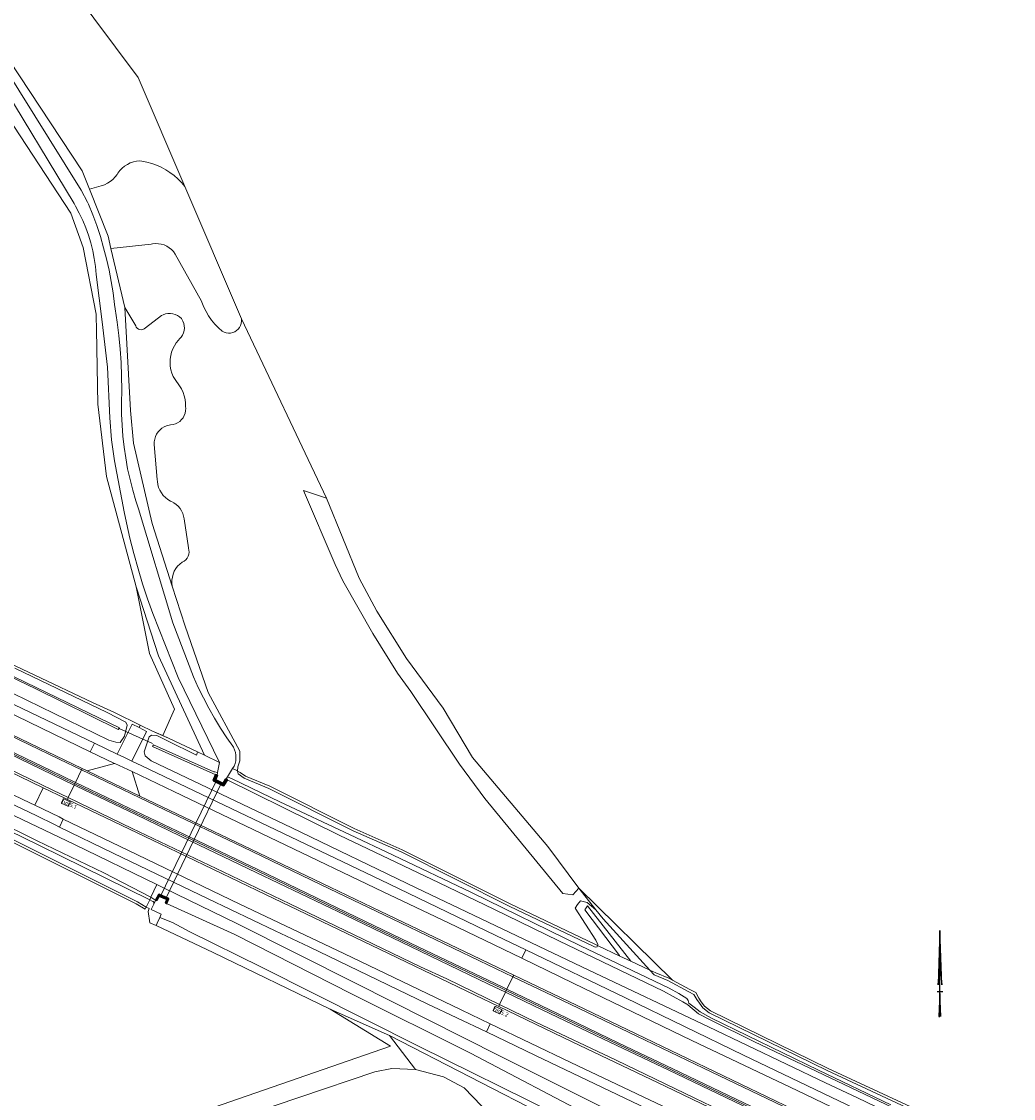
# Model space of a CAD drawing. Header units: metres. Extents: x 178952 to 185583, y 415201 to 419317.
# Tile 97 of 165: x 181712 to 181919, y 417332 to 417557. Entities that reach past the tile are written whole.
import ezdxf
from ezdxf.enums import TextEntityAlignment as Align

# ---------------------------------------------------------------- set-up
doc = ezdxf.new("R2010")
doc.units = ezdxf.units.M
for name, color, linetype, lineweight in [('B-WE-AM-AS_WEG-T18', 1, 'Continuous', 18), ('B-WE-VW-HECTOMETRERING-S', 7, 'Continuous', 25), ('B-XX-GK-KADEMUUR-G', 252, 'Continuous', 35), ('B-XX-GK-KADEMUUR-GV', 252, 'Continuous', 35), ('B-XX-GR-BEPLANTING_CULTUUR_BOSPLANTSOEN-GV', 253, 'Continuous', 18), ('B-XX-GR-BOUWLAND-GV', 253, 'Continuous', 13), ('B-XX-GR-GRAS-GV', 253, 'Continuous', 13), ('B-XX-GR-HOUTOPSTAND_LOOF-GV', 253, 'Continuous', 13), ('B-XX-IE-TERREINAFSCHEIDING_KUNSTMATIG_HEKWERK_RASTER-G', 253, 'IE-TERREINAFSCHEIDING-KUNSTMATIG', 18), ('B-XX-KW-KUNSTWERK_DUIKER-G', 252, 'Continuous', 18), ('B-XX-KW-KUNSTWERK_DUIKER-GV', 252, 'Continuous', 18), ('B-XX-OG-TERREIN_CULTUURSCHEIDING-GV', 253, 'Continuous', 18), ('B-XX-OG-WATER-GV', 253, 'Continuous', 18), ('B-XX-OG-WATER_SLOOT-GV', 253, 'Continuous', 18), ('B-XX-OG-WEG-GV', 253, 'Continuous', 18), ('B-XX-VH-VERHARDING_ASFALT-GV', 251, 'Continuous', 18), ('B-XX-VH-VERHARDING_STRAATBAKSTEEN-GV', 251, 'Continuous', 18), ('B-XX-VW-MARKERING-G', 253, 'Continuous', 18), ('X-XX-AL-ORIENTATIE_NOORDPIJL-S', 7, 'Continuous', 25)]:
    doc.layers.add(name, color=color, linetype=linetype, lineweight=lineweight)
doc.styles.add('NLCS-ISO', font='NLCS-ISO.ttf')
doc.styles.add('NLCS-ISO-M500-T18', font='NLCS-ISO.ttf', dxfattribs={"height": 0.9})
doc.linetypes.add('IE-TERREINAFSCHEIDING-KUNSTMATIG', pattern='A,4,[82,NLCS.SHX,S=0.75,R=90,X=0,Y=0],4,-2', length=10)

# ---------------------------------------------------------------- blocks, each defined once
blk = doc.blocks.new('SAL-ORIENTATIE_NOORDPIJL-SO')
for p, q in [((0, 12.8), (-0.4, 1.4)), ((0, -5.2), (0, 12.8)), ((0.4, 1.4), (0, 12.8)), ((-0.4, 1.4), (0, 5.6)), ((0, 5.6), (0.4, 1.4)), ((-0.6, 0), (0.6, 0)), ((0, -0.4), (-0.2, -5.2)), ((0.2, -5.2), (0, -0.4)), ((-0.2, -5.2), (0, -5.2))]:
    blk.add_line(p, q)
for points in [[(0.4, 1.4), (0, 5.6), (0, 12.8)], [(0, -5.2), (0.2, -5.2), (0, -0.4)]]:
    blk.add_solid(points)
blk = doc.blocks.new('SVW-HECTOMETERPAAL-SO')
at = {"lineweight": 18}
blk.add_lwpolyline([(-0.71, -0.52), (0.71, -0.52, 0.414214), (0.8, -0.44), (0.8, 0.44, 0.414214), (0.71, 0.52), (-0.71, 0.52, 0.414214), (-0.8, 0.44), (-0.8, -0.44, 0.414214)], format="xyb", close=True, dxfattribs=at)
at = {"lineweight": 18, "style": 'NLCS-ISO'}
blk.add_text('hm', height=0.9, dxfattribs=at).set_placement((0, 0), align=Align.MIDDLE_CENTER)

msp = doc.modelspace()

# ---------------------------------------------------------------- linework, layer by layer
at = {"layer": 'B-XX-GK-KADEMUUR-G'}
for points in [[(181754.864, 417398.141), (181754.135, 417396.936), (181752.018, 417398.016), (181752.484, 417399.203), (181752.763, 417399.093), (181752.396, 417398.16), (181754.023, 417397.33), (181754.607, 417398.296)], [(181741.999, 417372.416), (181742.185, 417372.316), (181742.607, 417373.268), (181740.563, 417374.185), (181739.975, 417373.072), (181740.152, 417372.979), (181740.652, 417373.926), (181742.341, 417373.168)]]:
    msp.add_lwpolyline(points, close=True, dxfattribs=at)
at = {"layer": 'B-XX-GK-KADEMUUR-GV'}
for points in [[(181752.484, 417399.203), (181752.018, 417398.016), (181754.135, 417396.936), (181754.864, 417398.141), (181754.607, 417398.296), (181754.023, 417397.33), (181752.396, 417398.16), (181752.763, 417399.093)], [(181741.999, 417372.416), (181742.185, 417372.316), (181742.607, 417373.268), (181740.563, 417374.185), (181739.975, 417373.072), (181740.152, 417372.979), (181740.652, 417373.926), (181742.341, 417373.168)]]:
    msp.add_lwpolyline(points, close=True, dxfattribs=at)
at = {"layer": 'B-XX-GR-BEPLANTING_CULTUUR_BOSPLANTSOEN-GV'}
for points in [[(181740.52, 417424.05), (181735.827, 417438.468), (181738.612, 417424.549), (181743.865, 417412.875), (181741.449, 417407.385), (181742.644, 417406.875), (181748.66, 417403.991), (181750.175, 417403.265)], [(181659.564, 417409.93), (181659.348, 417409.479), (181662.368, 417408.029), (181683.889, 417397.697), (181709.002, 417385.607), (181735.888, 417372.225), (181737.75, 417371.105), (181737.967, 417371.558), (181736.128, 417372.664), (181709.222, 417386.056), (181684.105, 417398.147), (181662.584, 417408.48)]]:
    msp.add_lwpolyline(points, close=True, dxfattribs=at)
at = {"layer": 'B-XX-GR-BOUWLAND-GV'}
for points in [[(181694.161, 417601.216), (181736.282, 417544.913), (181746.024, 417522.14), (181757.873, 417494.443), (181775.63, 417456.981), (181782.492, 417440.31), (181786.172, 417433.364), (181792.356, 417423.509), (181800.002, 417413.137), (181806.162, 417402.794), (181821.916, 417384.223), (181828.358, 417375.53), (181847.978, 417356.235), (181851.596, 417354.285), (181852.812, 417353.663), (181853.463, 417352.522), (181853.986, 417351.765), (181854.668, 417350.84), (181855.918, 417349.838), (181880.478, 417337.833), (181906.34, 417325.808)], [(181660.284, 417297.88), (181789.004, 417342.462), (181776.412, 417350.223), (181751.962, 417362.042), (181740.024, 417367.661), (181738.717, 417368.276), (181738.337, 417370.641), (181738.546, 417371.217), (181737.967, 417371.558), (181737.75, 417371.105), (181735.888, 417372.225), (181709.002, 417385.607)]]:
    msp.add_lwpolyline(points, dxfattribs=at)
at = {"layer": 'B-XX-GR-GRAS-GV'}
msp.add_lwpolyline([(181702.556, 417425.701), (181726.733, 417414.317), (181731.309, 417412.199), (181736.704, 417409.568), (181739.268, 417408.317), (181741.449, 417407.385), (181743.865, 417412.875), (181738.612, 417424.549), (181735.827, 417438.468), (181729.682, 417461.554), (181727.835, 417476.637), (181727.576, 417492.167), (181727.528, 417495.101), (181727.466, 417495.424), (181724.803, 417509.358), (181722.212, 417516.559), (181703.628, 417544.857)], dxfattribs=at)
msp.add_lwpolyline([(181794.27, 417337.576), (181788.805, 417344.673), (181776.412, 417350.223), (181789.004, 417342.462), (181660.284, 417297.88), (181624.036, 417342.727), (181617.533, 417352.351), (181613.047, 417361.772), (181615.893, 417355.051), (181624.613, 417337.075), (181627.716, 417330.679), (181678.273, 417274.602), (181731.59, 417290.676), (181723.034, 417315.937), (181785.713, 417337.127), (181789.323, 417337.792)], close=True, dxfattribs=at)
at = {"layer": 'B-XX-GR-HOUTOPSTAND_LOOF-GV'}
msp.add_lwpolyline([(181704.775, 417555.268), (181724.549, 417525.428), (181726.085, 417521.548), (181728.567, 417522.276), (181729.213, 417522.505), (181729.836, 417522.809), (181730.42, 417523.183), (181730.957, 417523.621), (181731.439, 417524.119), (181731.861, 417524.669), (181732.022, 417524.92), (181732.436, 417525.464), (181732.912, 417525.956), (181733.441, 417526.389), (181734.018, 417526.758), (181734.633, 417527.057), (181735.279, 417527.282), (181735.947, 417527.43), (181736.628, 417527.499), (181737.031, 417527.44), (181738.079, 417527.233), (181739.108, 417526.947), (181740.114, 417526.586), (181741.089, 417526.15), (181742.029, 417525.642), (181742.929, 417525.066), (181743.783, 417524.423), (181744.586, 417523.719), (181745.335, 417522.957), (181746.024, 417522.14), (181736.282, 417544.913), (181694.161, 417601.216)], dxfattribs=at)
for points in [[(181775.63, 417456.981), (181757.873, 417494.443), (181757.892, 417493.985), (181757.832, 417493.531), (181757.694, 417493.094), (181757.481, 417492.688), (181757.202, 417492.324), (181756.864, 417492.015), (181756.477, 417491.769), (181756.053, 417491.594), (181755.606, 417491.495), (181755.148, 417491.476), (181754.694, 417491.536), (181754.257, 417491.674), (181753.825, 417491.902), (181753.034, 417492.614), (181752.298, 417493.384), (181751.623, 417494.207), (181751.011, 417495.079), (181750.467, 417495.994), (181749.992, 417496.947), (181749.591, 417497.933), (181749.507, 417498.169), (181744.021, 417508.023), (181743.661, 417508.517), (181743.239, 417508.96), (181742.763, 417509.344), (181742.241, 417509.663), (181741.682, 417509.91), (181741.096, 417510.083), (181740.492, 417510.178), (181739.881, 417510.193), (181739.273, 417510.128), (181739.02, 417510.077), (181730.577, 417509.158), (181733.476, 417496.83), (181735.757, 417492.998), (181735.887, 417492.739), (181736.09, 417492.502), (181736.347, 417492.325), (181736.64, 417492.219), (181736.951, 417492.191), (181737.259, 417492.242), (181737.544, 417492.369), (181737.787, 417492.564), (181741.177, 417495.176), (181741.483, 417495.327), (181741.975, 417495.496), (181742.488, 417495.588), (181743.008, 417495.6), (181743.524, 417495.533), (181744.024, 417495.387), (181744.496, 417495.167), (181744.928, 417494.877), (181745.311, 417494.524), (181745.385, 417494.421), (181745.639, 417493.986), (181745.82, 417493.515), (181745.925, 417493.022), (181745.951, 417492.518), (181745.897, 417492.017), (181745.765, 417491.531), (181745.557, 417491.071), (181745.28, 417490.65), (181744.939, 417490.278), (181744.722, 417490.05), (181744.253, 417489.476), (181743.85, 417488.856), (181743.516, 417488.195), (181743.255, 417487.502), (181743.07, 417486.785), (181742.964, 417486.053), (181742.937, 417485.313), (181742.99, 417484.574), (181743.123, 417483.846), (181743.333, 417483.136), (181743.618, 417482.453), (181743.976, 417481.805), (181744.401, 417481.199), (181744.479, 417481.106), (181744.94, 417480.481), (181745.334, 417479.812), (181745.657, 417479.107), (181745.906, 417478.371), (181746.078, 417477.614), (181746.172, 417476.844), (181746.185, 417476.067), (181746.206, 417475.793), (181746.184, 417475.274), (181746.083, 417474.763), (181745.904, 417474.275), (181745.653, 417473.819), (181745.336, 417473.407), (181744.959, 417473.049), (181744.531, 417472.752), (181744.063, 417472.525), (181743.566, 417472.372), (181743.051, 417472.296), (181742.73, 417472.248), (181742.197, 417472.104), (181741.69, 417471.884), (181741.22, 417471.593), (181740.797, 417471.238), (181740.429, 417470.826), (181740.125, 417470.364), (181739.891, 417469.864), (181739.731, 417469.335), (181739.649, 417468.789), (181739.647, 417468.236), (181740.265, 417460.893), (181740.286, 417460.489), (181740.383, 417459.852), (181740.558, 417459.232), (181740.808, 417458.639), (181741.13, 417458.082), (181741.519, 417457.568), (181741.968, 417457.107), (181742.471, 417456.705), (181743.02, 417456.368), (181743.21, 417456.294), (181743.737, 417456.03), (181744.223, 417455.698), (181744.659, 417455.303), (181745.038, 417454.853), (181745.353, 417454.355), (181745.597, 417453.819), (181745.766, 417453.256), (181745.858, 417452.674), (181746.784, 417446.609), (181746.801, 417446.558), (181746.895, 417446.132), (181746.91, 417445.696), (181746.845, 417445.264), (181746.702, 417444.852), (181746.487, 417444.473), (181746.206, 417444.139), (181745.869, 417443.862), (181745.488, 417443.651), (181744.965, 417443.233), (181744.524, 417442.774), (181744.144, 417442.265), (181743.83, 417441.711), (181743.589, 417441.123), (181743.423, 417440.509), (181743.336, 417439.879), (181743.328, 417439.242), (181743.4, 417438.61), (181746.08, 417430.228), (181750.913, 417416.382), (181757.498, 417404.137), (181757.524, 417402.091), (181757.089, 417400.866), (181757.026, 417399.981), (181757.064, 417399.963), (181757.125, 417399.934), (181757.613, 417399.7), (181758.683, 417398.923), (181763.779, 417396.791), (181781.416, 417387.946), (181791.428, 417383.529), (181814.198, 417372.145), (181831.57, 417363.85), (181832.292, 417363.51), (181832.363, 417363.691), (181831.942, 417364.602), (181827.622, 417371.311), (181828.096, 417372.059), (181828.751, 417372.849), (181830.131, 417372.533), (181831.92, 417371.001), (181828.358, 417375.53), (181827.156, 417374.129), (181825.034, 417374.369), (181808.716, 417394.247), (181803.425, 417401.389), (181793.234, 417416.605), (181790.447, 417420.423), (181785.312, 417428.744), (181779.048, 417439.72), (181777.478, 417443.104), (181770.825, 417458.586)], [(181817.047, 417311.868), (181813.629, 417316.095), (181812.398, 417317.583), (181811.557, 417319.243), (181811.521, 417321.287), (181812.208, 417322.787), (181813.386, 417324.446), (181804.405, 417333.774), (181800.067, 417336.093), (181794.27, 417337.576), (181789.323, 417337.792), (181785.713, 417337.127), (181723.034, 417315.937), (181731.59, 417290.676), (181759.723, 417299.157), (181767.597, 417284.518), (181812.693, 417299.607), (181816.145, 417303.631), (181817.621, 417305.351), (181818.464, 417308.338), (181818.033, 417309.825)]]:
    msp.add_lwpolyline(points, close=True, dxfattribs=at)
at = {"layer": 'B-XX-IE-TERREINAFSCHEIDING_KUNSTMATIG_HEKWERK_RASTER-G', "ltscale": 0.2, "flags": 128}
msp.add_lwpolyline([(181742.644, 417406.875), (181739.268, 417408.317), (181736.704, 417409.568), (181731.309, 417412.199), (181726.733, 417414.317), (181702.556, 417425.701), (181678.845, 417436.907), (181656.004, 417447.949), (181626.831, 417462.089), (181610.642, 417471.134), (181600.726, 417476.281), (181582.063, 417485.601), (181563.274, 417494.867), (181559.472, 417497.121)], dxfattribs=at)
at = {"layer": 'B-XX-KW-KUNSTWERK_DUIKER-G'}
msp.add_lwpolyline([(181732.324, 417408.875), (181739.239, 417405.739)], dxfattribs=at)
at = {"layer": 'B-XX-KW-KUNSTWERK_DUIKER-GV'}
msp.add_lwpolyline([(181753.706, 417397.492), (181752.658, 417398.027), (181740.932, 417373.801), (181742.032, 417373.307), (181747.916, 417385.496)], close=True, dxfattribs=at)
at = {"layer": 'B-XX-OG-TERREIN_CULTUURSCHEIDING-GV'}
for points in [[(181746.024, 417522.14), (181745.335, 417522.957), (181744.586, 417523.719), (181743.783, 417524.423), (181742.929, 417525.066), (181742.029, 417525.642), (181741.089, 417526.15), (181740.114, 417526.586), (181739.108, 417526.947), (181738.079, 417527.233), (181737.031, 417527.44), (181736.628, 417527.499), (181735.947, 417527.43), (181735.279, 417527.282), (181734.633, 417527.057), (181734.018, 417526.758), (181733.441, 417526.389), (181732.912, 417525.956), (181732.436, 417525.464), (181732.022, 417524.92), (181731.861, 417524.669), (181731.439, 417524.119), (181730.957, 417523.621), (181730.42, 417523.183), (181729.836, 417522.809), (181729.213, 417522.505), (181728.567, 417522.276), (181726.085, 417521.548), (181729.974, 417511.724), (181730.577, 417509.158), (181739.02, 417510.077), (181739.273, 417510.128), (181739.881, 417510.193), (181740.492, 417510.178), (181741.096, 417510.083), (181741.682, 417509.91), (181742.241, 417509.663), (181742.763, 417509.344), (181743.239, 417508.96), (181743.661, 417508.517), (181744.021, 417508.023), (181749.507, 417498.169), (181749.591, 417497.933), (181749.992, 417496.947), (181750.467, 417495.994), (181751.011, 417495.079), (181751.623, 417494.207), (181752.298, 417493.384), (181753.034, 417492.614), (181753.825, 417491.902), (181754.257, 417491.674), (181754.694, 417491.536), (181755.148, 417491.476), (181755.606, 417491.495), (181756.053, 417491.594), (181756.477, 417491.769), (181756.864, 417492.015), (181757.202, 417492.324), (181757.481, 417492.688), (181757.694, 417493.094), (181757.832, 417493.531), (181757.892, 417493.985), (181757.873, 417494.443)], [(181743.333, 417483.136), (181743.123, 417483.846), (181742.99, 417484.574), (181742.937, 417485.313), (181742.964, 417486.053), (181743.07, 417486.785), (181743.255, 417487.502), (181743.516, 417488.195), (181743.85, 417488.856), (181744.253, 417489.476), (181744.722, 417490.05), (181744.939, 417490.278), (181745.28, 417490.65), (181745.557, 417491.071), (181745.765, 417491.531), (181745.897, 417492.017), (181745.951, 417492.518), (181745.925, 417493.022), (181745.82, 417493.515), (181745.639, 417493.986), (181745.385, 417494.421), (181745.311, 417494.524), (181744.928, 417494.877), (181744.496, 417495.167), (181744.024, 417495.387), (181743.524, 417495.533), (181743.008, 417495.6), (181742.488, 417495.588), (181741.975, 417495.496), (181741.483, 417495.327), (181741.177, 417495.176), (181737.787, 417492.564), (181737.544, 417492.369), (181737.259, 417492.242), (181736.951, 417492.191), (181736.64, 417492.219), (181736.347, 417492.325), (181736.09, 417492.502), (181735.887, 417492.739), (181735.757, 417492.998), (181733.476, 417496.83), (181734.689, 417475.349), (181735.301, 417468.458), (181739.206, 417451.726), (181743.4, 417438.61), (181743.328, 417439.242), (181743.336, 417439.879), (181743.423, 417440.509), (181743.589, 417441.123), (181743.83, 417441.711), (181744.144, 417442.265), (181744.524, 417442.774), (181744.965, 417443.233), (181745.488, 417443.651), (181745.869, 417443.862), (181746.206, 417444.139), (181746.487, 417444.473), (181746.702, 417444.852), (181746.845, 417445.264), (181746.91, 417445.696), (181746.895, 417446.132), (181746.801, 417446.558), (181746.784, 417446.609), (181745.858, 417452.674), (181745.766, 417453.256), (181745.597, 417453.819), (181745.353, 417454.355), (181745.038, 417454.853), (181744.659, 417455.303), (181744.223, 417455.698), (181743.737, 417456.03), (181743.21, 417456.294), (181743.02, 417456.368), (181742.471, 417456.705), (181741.968, 417457.107), (181741.519, 417457.568), (181741.13, 417458.082), (181740.808, 417458.639), (181740.558, 417459.232), (181740.383, 417459.852), (181740.286, 417460.489), (181740.265, 417460.893), (181739.647, 417468.236), (181739.649, 417468.789), (181739.731, 417469.335), (181739.891, 417469.864), (181740.125, 417470.364), (181740.429, 417470.826), (181740.797, 417471.238), (181741.22, 417471.593), (181741.69, 417471.884), (181742.197, 417472.104), (181742.73, 417472.248), (181743.051, 417472.296), (181743.566, 417472.372), (181744.063, 417472.525), (181744.531, 417472.752), (181744.959, 417473.049), (181745.336, 417473.407), (181745.653, 417473.819), (181745.904, 417474.275), (181746.083, 417474.763), (181746.184, 417475.274), (181746.206, 417475.793), (181746.185, 417476.067), (181746.172, 417476.844), (181746.078, 417477.614), (181745.906, 417478.371), (181745.657, 417479.107), (181745.334, 417479.812), (181744.94, 417480.481), (181744.479, 417481.106), (181744.401, 417481.199), (181743.976, 417481.805), (181743.618, 417482.453)], [(181828.358, 417375.53), (181831.92, 417371.001), (181833.446, 417369.06), (181843.252, 417358.343), (181844.443, 417357.781), (181847.189, 417356.66), (181847.978, 417356.235)], [(181822.397, 417327.459), (181788.805, 417344.673), (181794.27, 417337.576), (181800.067, 417336.093), (181804.405, 417333.774), (181813.386, 417324.446), (181814.935, 417325.526), (181817.708, 417325.833), (181822.124, 417324.374), (181858.528, 417307.436), (181875.18, 417300.426), (181878.375, 417300.228), (181879.407, 417300.475), (181883.976, 417301.569), (181886.611, 417301.86), (181884.938, 417302.494), (181882.285, 417302.552), (181880.647, 417302.286), (181878.6, 417301.493), (181877.339, 417301.309), (181874.447, 417302.09), (181869.207, 417304.5), (181847.132, 417315.472)]]:
    msp.add_lwpolyline(points, close=True, dxfattribs=at)
at = {"layer": 'B-XX-OG-WATER-GV', "flags": 128}
for points in [[(181738.948, 417373.599), (181738.696, 417373.077), (181739.229, 417372.79), (181739.407, 417372.694), (181739.528, 417372.539), (181739.578, 417372.35), (181739.549, 417372.156), (181739.975, 417373.072), (181739.735, 417373.08)], [(181829.605, 417370.971), (181836.914, 417361.413), (181836.96, 417361.309), (181839.266, 417360.222), (181830.186, 417371.832)]]:
    msp.add_lwpolyline(points, close=True, dxfattribs=at)
msp.add_lwpolyline([(181831.736, 417327.371), (181805.729, 417340.987), (181780.864, 417353.447), (181756.492, 417365.841), (181742.185, 417372.316), (181741.999, 417372.416), (181742.341, 417373.168), (181740.652, 417373.926), (181740.152, 417372.979), (181739.975, 417373.072), (181739.549, 417372.156), (181739.206, 417371.447), (181738.996, 417371.013), (181741.06, 417370.078), (181741.11, 417370.041), (181740.805, 417369.385), (181743.42, 417368.323), (181747.074, 417366.385), (181762.047, 417359.013), (181794.849, 417342.46), (181823.346, 417328.39)], dxfattribs=at)
at = {"layer": 'B-XX-OG-WATER_SLOOT-GV'}
for points in [[(181707.996, 417547.609), (181724.341, 417521.372), (181725.71, 417518.833), (181725.872, 417518.456), (181726.783, 417516.216), (181727.618, 417513.948), (181728.379, 417511.654), (181729.063, 417509.335), (181729.67, 417506.995), (181730.199, 417504.637), (181730.65, 417502.262), (181731.022, 417499.874), (181731.315, 417497.474), (181731.468, 417496.586), (181731.896, 417493.785), (181732.245, 417490.972), (181732.515, 417488.151), (181732.705, 417485.323), (181732.815, 417482.492), (181732.845, 417479.658), (181732.795, 417476.824), (181732.81, 417474.529), (181732.905, 417472.236), (181733.08, 417469.948), (181733.334, 417467.667), (181733.668, 417465.396), (181734.081, 417463.138), (181734.572, 417460.897), (181735.141, 417458.673), (181735.787, 417456.471), (181736.346, 417454.762), (181743.555, 417430.945), (181747.861, 417419.671), (181748.847, 417417.449), (181749.905, 417415.261), (181751.035, 417413.109), (181752.235, 417410.995), (181753.504, 417408.922), (181754.841, 417406.892), (181756.074, 417405.139), (181756.173, 417404.97), (181756.425, 417404.437), (181756.602, 417403.875), (181756.702, 417403.294), (181756.722, 417402.704), (181756.663, 417402.118), (181756.524, 417401.544), (181756.309, 417400.995), (181756.022, 417400.48), (181757.014, 417399.987), (181757.026, 417399.981), (181757.089, 417400.866), (181757.524, 417402.091), (181757.498, 417404.137), (181750.913, 417416.382), (181746.08, 417430.228), (181743.4, 417438.61), (181739.206, 417451.726), (181735.301, 417468.458), (181734.689, 417475.349), (181733.476, 417496.83), (181730.577, 417509.158), (181729.974, 417511.724), (181726.085, 417521.548), (181724.549, 417525.428), (181704.775, 417555.268)], [(181706.747, 417545.196), (181722.888, 417518.566), (181723.187, 417518.043), (181723.968, 417516.565), (181724.678, 417515.051), (181725.314, 417513.505), (181725.876, 417511.93), (181726.362, 417510.33), (181726.771, 417508.709), (181727.101, 417507.07), (181727.353, 417505.417), (181727.526, 417503.754), (181728.742, 417493.835), (181729.892, 417484.367), (181730.381, 417473.761), (181730.696, 417469.2), (181731.305, 417464.767), (181733.357, 417454.145), (181733.833, 417451.814), (181734.559, 417448.606), (181735.363, 417445.417), (181736.245, 417442.248), (181737.203, 417439.102), (181738.237, 417435.979), (181739.347, 417432.883), (181744.638, 417419.538), (181753.273, 417401.78), (181752.866, 417399.637), (181752.763, 417399.093), (181752.396, 417398.16), (181754.023, 417397.33), (181754.607, 417398.296), (181754.923, 417398.784), (181756.022, 417400.48), (181756.309, 417400.995), (181756.524, 417401.544), (181756.663, 417402.118), (181756.722, 417402.704), (181756.702, 417403.294), (181756.602, 417403.875), (181756.425, 417404.437), (181756.173, 417404.97), (181756.074, 417405.139), (181754.841, 417406.892), (181753.504, 417408.922), (181752.235, 417410.995), (181751.035, 417413.109), (181749.905, 417415.261), (181748.847, 417417.449), (181747.861, 417419.671), (181743.555, 417430.945), (181736.346, 417454.762), (181735.787, 417456.471), (181735.141, 417458.673), (181734.572, 417460.897), (181734.081, 417463.138), (181733.668, 417465.396), (181733.334, 417467.667), (181733.08, 417469.948), (181732.905, 417472.236), (181732.81, 417474.529), (181732.795, 417476.824), (181732.845, 417479.658), (181732.815, 417482.492), (181732.705, 417485.323), (181732.515, 417488.151), (181732.245, 417490.972), (181731.896, 417493.785), (181731.468, 417496.586), (181731.315, 417497.474), (181731.022, 417499.874), (181730.65, 417502.262), (181730.199, 417504.637), (181729.67, 417506.995), (181729.063, 417509.335), (181728.379, 417511.654), (181727.618, 417513.948), (181726.783, 417516.216), (181725.872, 417518.456), (181725.71, 417518.833), (181724.341, 417521.372), (181707.996, 417547.609)], [(181703.628, 417544.857), (181722.212, 417516.559), (181724.803, 417509.358), (181727.466, 417495.424), (181727.528, 417495.101), (181727.576, 417492.167), (181727.835, 417476.637), (181729.682, 417461.554), (181735.827, 417438.468), (181740.52, 417424.05), (181750.175, 417403.265), (181753.273, 417401.78), (181744.638, 417419.538), (181739.347, 417432.883), (181738.237, 417435.979), (181737.203, 417439.102), (181736.245, 417442.248), (181735.363, 417445.417), (181734.559, 417448.606), (181733.833, 417451.814), (181733.357, 417454.145), (181731.305, 417464.767), (181730.696, 417469.2), (181730.381, 417473.761), (181729.892, 417484.367), (181728.742, 417493.835), (181727.526, 417503.754), (181727.353, 417505.417), (181727.101, 417507.07), (181726.771, 417508.709), (181726.362, 417510.33), (181725.876, 417511.93), (181725.314, 417513.505), (181724.678, 417515.051), (181723.968, 417516.565), (181723.187, 417518.043), (181722.888, 417518.566), (181706.747, 417545.196)], [(181692.735, 417428.159), (181714.978, 417417.452), (181732.352, 417408.978), (181732.082, 417408.649), (181714.856, 417417.125), (181692.267, 417428.04)], [(181692.267, 417428.04), (181714.856, 417417.125), (181732.082, 417408.649), (181732.352, 417408.978), (181714.978, 417417.452), (181692.735, 417428.159)], [(181707.193, 417417.584), (181730.123, 417406.402), (181731.623, 417405.983), (181732.481, 417405.919), (181733.387, 417407.238), (181733.986, 417409.591), (181733.706, 417410.191), (181729.82, 417412.227), (181710.5, 417421.485)], [(181919.227, 417317.631), (181889.524, 417331.747), (181865.133, 417343.39), (181855.962, 417347.892), (181853.426, 417349.245), (181851.174, 417351.101), (181850.922, 417351.235), (181850.111, 417351.758), (181846.098, 417353.953), (181824.178, 417364.524), (181810.595, 417371.094), (181799.176, 417376.626), (181778.316, 417386.546), (181754.864, 417398.141), (181754.135, 417396.936), (181752.018, 417398.016), (181752.484, 417399.203), (181739.276, 417405.073), (181739.505, 417405.431), (181752.097, 417399.824), (181752.275, 417399.801), (181752.791, 417399.668), (181752.866, 417399.637), (181753.273, 417401.78), (181750.175, 417403.265), (181748.66, 417403.991), (181748.614, 417403.73), (181748.449, 417403.296), (181742.285, 417406.347), (181740.204, 417407.377), (181739.071, 417407.46), (181738.586, 417407.141), (181737.559, 417403.966), (181737.768, 417403.165), (181738.969, 417402.096), (181768.41, 417388.104), (181794.382, 417375.577), (181830.438, 417358.338), (181855.493, 417346.491), (181879.94, 417334.833), (181886.594, 417331.651), (181903.314, 417323.656)], [(181906.126, 417325.356), (181880.263, 417337.382), (181855.649, 417349.413), (181854.305, 417350.491), (181853.579, 417351.474), (181853.04, 417352.256), (181852.452, 417353.285), (181851.364, 417353.842), (181846.975, 417356.208), (181844.15, 417357.361), (181843.252, 417358.343), (181839.266, 417360.222), (181836.96, 417361.309), (181832.292, 417363.51), (181832.197, 417363.266), (181831.816, 417363.165), (181831.349, 417363.402), (181813.978, 417371.696), (181791.215, 417383.076), (181781.203, 417387.493), (181763.57, 417396.337), (181758.436, 417398.484), (181757.151, 417399.418), (181757.064, 417399.963), (181757.026, 417399.981), (181757.014, 417399.987), (181756.022, 417400.48), (181754.923, 417398.784), (181755.903, 417398.377), (181765.885, 417393.516), (181780.473, 417386.688), (181789.608, 417382.408), (181805.947, 417374.561), (181828.703, 417363.428), (181847.257, 417354.591), (181849.271, 417353.513), (181850.949, 417352.43), (181851.206, 417352.054), (181851.405, 417351.485), (181852.489, 417350.623), (181853.709, 417349.629), (181856.129, 417348.317), (181878.471, 417337.47), (181893.624, 417330.183)], [(181893.624, 417330.183), (181878.471, 417337.47), (181856.129, 417348.317), (181853.709, 417349.629), (181852.489, 417350.623), (181851.405, 417351.485), (181851.206, 417352.054), (181850.949, 417352.43), (181849.271, 417353.513), (181847.257, 417354.591), (181828.703, 417363.428), (181805.947, 417374.561), (181789.608, 417382.408), (181780.473, 417386.688), (181765.885, 417393.516), (181755.903, 417398.377), (181754.923, 417398.784), (181754.607, 417398.296), (181754.864, 417398.141), (181778.316, 417386.546), (181799.176, 417376.626), (181810.595, 417371.094), (181824.178, 417364.524), (181846.098, 417353.953), (181850.111, 417351.758), (181850.922, 417351.235), (181851.174, 417351.101), (181853.426, 417349.245), (181855.962, 417347.892), (181865.133, 417343.39), (181889.524, 417331.747), (181919.227, 417317.631)], [(181699.614, 417392.203), (181715.68, 417384.42), (181738.696, 417373.077), (181738.948, 417373.599), (181729.075, 417378.666), (181715.147, 417385.405), (181705.999, 417389.934)], [(181840.817, 417325.933), (181811.909, 417340.404), (181781.686, 417355.62), (181756.919, 417368.104), (181741.713, 417375.503), (181741.295, 417375.706), (181740.212, 417376.232), (181738.948, 417373.599), (181739.735, 417373.08), (181739.975, 417373.072), (181740.563, 417374.185), (181742.607, 417373.268), (181742.185, 417372.316), (181756.492, 417365.841), (181780.864, 417353.447), (181805.729, 417340.987), (181831.736, 417327.371)]]:
    msp.add_lwpolyline(points, dxfattribs=at)
for points in [[(181828.358, 417375.53), (181821.916, 417384.223), (181806.162, 417402.794), (181800.002, 417413.137), (181792.356, 417423.509), (181786.172, 417433.364), (181782.492, 417440.31), (181775.63, 417456.981), (181770.825, 417458.586), (181777.478, 417443.104), (181779.048, 417439.72), (181785.312, 417428.744), (181790.447, 417420.423), (181793.234, 417416.605), (181803.425, 417401.389), (181808.716, 417394.247), (181825.034, 417374.369), (181827.156, 417374.129)], [(181661.458, 417413.876), (181660.509, 417411.897), (181663.659, 417410.381), (181669.578, 417407.532), (181681.004, 417402.059), (181694.579, 417395.44), (181705.999, 417389.934), (181715.147, 417385.405), (181729.075, 417378.666), (181738.948, 417373.599), (181740.212, 417376.232), (181722.97, 417384.605), (181707.316, 417392.103), (181688.725, 417401.099), (181666.251, 417411.543), (181664.742, 417412.277)], [(181660.141, 417411.131), (181659.564, 417409.93), (181662.584, 417408.48), (181684.105, 417398.147), (181709.222, 417386.056), (181736.128, 417372.664), (181737.967, 417371.558), (181738.696, 417373.077), (181715.68, 417384.42), (181699.614, 417392.203), (181683.011, 417400.214), (181668.952, 417407.087), (181663.279, 417409.691)], [(181752.484, 417399.203), (181752.763, 417399.093), (181752.866, 417399.637), (181752.791, 417399.668), (181752.275, 417399.801), (181752.097, 417399.824), (181739.505, 417405.431), (181739.276, 417405.073)], [(181738.996, 417371.013), (181739.206, 417371.447), (181739.549, 417372.156), (181739.578, 417372.35), (181739.528, 417372.539), (181739.407, 417372.694), (181739.229, 417372.79), (181738.696, 417373.077), (181737.967, 417371.558), (181738.546, 417371.217), (181738.337, 417370.641), (181738.717, 417368.276), (181740.024, 417367.661), (181740.237, 417368.164), (181740.805, 417369.385), (181741.11, 417370.041), (181741.06, 417370.078)], [(181829.605, 417370.971), (181830.186, 417371.832), (181839.266, 417360.222), (181843.252, 417358.343), (181833.446, 417369.06), (181831.92, 417371.001), (181830.131, 417372.533), (181828.751, 417372.849), (181828.096, 417372.059), (181827.622, 417371.311), (181831.942, 417364.602), (181832.363, 417363.691), (181832.292, 417363.51), (181836.96, 417361.309), (181836.914, 417361.413)], [(181880.647, 417302.286), (181879.403, 417304.041), (181876.432, 417303.693), (181874.41, 417304.005), (181872.034, 417304.738), (181854.926, 417313.119), (181823.346, 417328.39), (181794.849, 417342.46), (181762.047, 417359.013), (181747.074, 417366.385), (181743.42, 417368.323), (181740.805, 417369.385), (181740.237, 417368.164), (181740.024, 417367.661), (181751.962, 417362.042), (181776.412, 417350.223), (181788.805, 417344.673), (181822.397, 417327.459), (181847.132, 417315.472), (181869.207, 417304.5), (181874.447, 417302.09), (181877.339, 417301.309), (181878.6, 417301.493)]]:
    msp.add_lwpolyline(points, close=True, dxfattribs=at)
at = {"layer": 'B-XX-OG-WEG-GV'}
for points in [[(181669.18, 417431.483), (181667.469, 417427.931), (181689.188, 417417.477), (181711.652, 417406.724), (181724.571, 417400.495), (181725.613, 417399.992), (181731.355, 417401.557), (181726.258, 417404.021), (181710.9, 417411.445), (181688.474, 417422.165)], [(181736.451, 417409.041), (181735.047, 417409.759), (181731.884, 417403.523), (181733.443, 417402.775), (181734.937, 417402.059), (181738.045, 417408.226)], [(181757.064, 417399.963), (181757.151, 417399.418), (181758.436, 417398.484), (181763.57, 417396.337), (181781.203, 417387.493), (181791.215, 417383.076), (181813.978, 417371.696), (181831.349, 417363.402), (181831.816, 417363.165), (181832.197, 417363.266), (181832.292, 417363.51), (181831.57, 417363.85), (181814.198, 417372.145), (181791.428, 417383.529), (181781.416, 417387.946), (181763.779, 417396.791), (181758.683, 417398.923), (181757.613, 417399.7), (181757.125, 417399.934)]]:
    msp.add_lwpolyline(points, close=True, dxfattribs=at)
for points in [[(181692.942, 417422.144), (181713.805, 417412.201), (181727.115, 417405.813), (181731.884, 417403.523), (181735.047, 417409.759), (181736.451, 417409.041), (181736.704, 417409.568), (181731.309, 417412.199), (181726.733, 417414.317), (181702.556, 417425.701)], [(181710.5, 417421.485), (181729.82, 417412.227), (181733.706, 417410.191), (181733.986, 417409.591), (181733.387, 417407.238), (181732.481, 417405.919), (181731.623, 417405.983), (181730.123, 417406.402), (181707.193, 417417.584)], [(181903.314, 417323.656), (181886.594, 417331.651), (181879.94, 417334.833), (181855.493, 417346.491), (181830.438, 417358.338), (181794.382, 417375.577), (181768.41, 417388.104), (181738.969, 417402.096), (181737.768, 417403.165), (181737.559, 417403.966), (181738.586, 417407.141), (181739.071, 417407.46), (181740.204, 417407.377), (181742.285, 417406.347), (181748.449, 417403.296), (181748.614, 417403.73), (181748.66, 417403.991), (181742.644, 417406.875), (181741.449, 417407.385), (181739.268, 417408.317), (181736.704, 417409.568), (181736.451, 417409.041), (181738.045, 417408.226), (181734.937, 417402.059), (181737.018, 417401.06), (181757.32, 417391.379), (181779.021, 417381.002), (181788.674, 417376.371), (181811.038, 417365.587), (181817.309, 417362.581), (181838.116, 417352.606), (181862.808, 417340.565), (181889.394, 417327.863)], [(181692.769, 417403.297), (181713.605, 417393.333), (181714.651, 417392.829), (181716.408, 417396.488), (181699.53, 417404.591)], [(181845.75, 417327.946), (181819.33, 417340.548), (181809.069, 417345.448), (181796.714, 417351.347), (181771.99, 417363.206), (181764.891, 417366.546), (181750.941, 417373.266), (181731.024, 417382.827), (181719.831, 417388.27), (181718.932, 417388.707), (181714.932, 417390.653), (181695.537, 417399.891)], [(181897.66, 417321.884), (181873.984, 417333.188), (181852.026, 417343.682), (181827.19, 417355.663), (181816.471, 417360.838), (181801.147, 417368.236), (181787.458, 417374.724), (181765.389, 417385.352), (181743.759, 417395.687), (181735.008, 417399.869), (181736.621, 417394.698), (181759.823, 417383.634), (181776.439, 417375.712), (181786.881, 417370.665), (181806.21, 417361.426), (181814.779, 417357.32), (181829.52, 417350.255), (181851.201, 417339.839), (181878.736, 417326.614)], [(181859.566, 417327.809), (181846.44, 417334.127), (181827.018, 417343.413), (181811.642, 417350.799), (181806.729, 417353.158), (181783.234, 417364.425), (181762.859, 417374.191), (181740.886, 417384.766), (181721.488, 417394.05), (181721.089, 417394.241), (181716.408, 417396.488), (181714.651, 417392.829), (181719.732, 417390.381), (181720.633, 417389.947), (181734.147, 417383.435), (181757.537, 417372.141), (181779.258, 417361.809), (181803.759, 417350.079), (181809.879, 417347.132), (181826.692, 417339.038), (181854.148, 417326.064)], [(181707.316, 417392.103), (181722.97, 417384.605), (181740.212, 417376.232), (181741.295, 417375.706), (181741.713, 417375.503), (181756.919, 417368.104), (181781.686, 417355.62), (181811.909, 417340.404), (181840.817, 417325.933)], [(181906.34, 417325.808), (181880.478, 417337.833), (181855.918, 417349.838), (181854.668, 417350.84), (181853.986, 417351.765), (181853.463, 417352.522), (181852.812, 417353.663), (181851.596, 417354.285), (181847.978, 417356.235), (181847.189, 417356.66), (181844.443, 417357.781), (181843.252, 417358.343), (181844.15, 417357.361), (181846.975, 417356.208), (181851.364, 417353.842), (181852.452, 417353.285), (181853.04, 417352.256), (181853.579, 417351.474), (181854.305, 417350.491), (181855.649, 417349.413), (181880.263, 417337.382), (181906.126, 417325.356)]]:
    msp.add_lwpolyline(points, dxfattribs=at)
at = {"layer": 'B-XX-VH-VERHARDING_ASFALT-GV'}
for points in [[(181636.934, 417449.016), (181636.131, 417447.343), (181650.218, 417440.6), (181668.545, 417431.79), (181669.18, 417431.483), (181688.474, 417422.165), (181710.9, 417411.445), (181726.258, 417404.021), (181727.115, 417405.813), (181713.805, 417412.201), (181692.942, 417422.144), (181673.094, 417431.644), (181656.006, 417439.884), (181639.072, 417447.982)], [(181667.469, 417427.931), (181665.568, 417428.846), (181645.822, 417438.343), (181634.421, 417443.774), (181634.283, 417443.486), (181633.029, 417440.868), (181632.895, 417440.588), (181650.359, 417432.217), (181664.055, 417425.609), (181682.646, 417416.705), (181696.315, 417410.153), (181707.112, 417404.99), (181717.9, 417399.811), (181723.054, 417397.324), (181723.188, 417397.603), (181724.442, 417400.225), (181724.571, 417400.495), (181711.652, 417406.724), (181689.188, 417417.477)], [(181632.895, 417440.588), (181632.763, 417440.314), (181631.495, 417437.666), (181631.3, 417437.26), (181642.751, 417431.704), (181657.097, 417424.863), (181674.868, 417416.296), (181691.202, 417408.472), (181699.53, 417404.591), (181716.408, 417396.488), (181721.089, 417394.241), (181721.488, 417394.05), (181721.667, 417394.424), (181722.924, 417397.053), (181723.054, 417397.324), (181717.9, 417399.811), (181707.112, 417404.99), (181696.315, 417410.153), (181682.646, 417416.705), (181664.055, 417425.609), (181650.359, 417432.217)], [(181734.937, 417402.059), (181733.443, 417402.775), (181731.884, 417403.523), (181727.115, 417405.813), (181726.258, 417404.021), (181731.355, 417401.557), (181731.415, 417401.528), (181735.008, 417399.869), (181743.759, 417395.687), (181765.389, 417385.352), (181787.458, 417374.724), (181801.147, 417368.236), (181816.471, 417360.838), (181817.309, 417362.581), (181811.038, 417365.587), (181788.674, 417376.371), (181779.021, 417381.002), (181757.32, 417391.379), (181737.018, 417401.06)], [(181736.621, 417394.698), (181725.613, 417399.992), (181724.571, 417400.495), (181724.442, 417400.225), (181723.188, 417397.603), (181723.054, 417397.324), (181731.173, 417393.405), (181747.284, 417385.711), (181761.126, 417379.088), (181779.759, 417370.116), (181794.809, 417362.89), (181812.215, 417354.579), (181813.227, 417354.094), (181813.362, 417354.373), (181814.613, 417356.974), (181814.779, 417357.32), (181806.21, 417361.426), (181786.881, 417370.665), (181776.439, 417375.712), (181759.823, 417383.634)], [(181723.054, 417397.324), (181722.924, 417397.053), (181721.667, 417394.424), (181721.488, 417394.05), (181740.886, 417384.766), (181762.859, 417374.191), (181783.234, 417364.425), (181806.729, 417353.158), (181811.642, 417350.799), (181811.827, 417351.183), (181813.059, 417353.744), (181813.227, 417354.094), (181812.215, 417354.579), (181794.809, 417362.89), (181779.759, 417370.116), (181761.126, 417379.088), (181747.284, 417385.711), (181731.173, 417393.405)], [(181720.633, 417389.947), (181719.831, 417388.27), (181731.024, 417382.827), (181750.941, 417373.266), (181764.891, 417366.546), (181771.99, 417363.206), (181796.714, 417351.347), (181809.069, 417345.448), (181809.879, 417347.132), (181803.759, 417350.079), (181779.258, 417361.809), (181757.537, 417372.141), (181734.147, 417383.435)], [(181817.309, 417362.581), (181816.471, 417360.838), (181827.19, 417355.663), (181852.026, 417343.682), (181873.984, 417333.188), (181897.66, 417321.884), (181906.626, 417317.617), (181907.422, 417319.283), (181889.394, 417327.863), (181862.808, 417340.565), (181838.116, 417352.606)], [(181814.779, 417357.32), (181814.613, 417356.974), (181813.362, 417354.373), (181813.227, 417354.094), (181825.837, 417348.052), (181836.641, 417342.826), (181847.897, 417337.435), (181866.069, 417328.737), (181879.798, 417322.162), (181898.454, 417313.254), (181903.414, 417310.893), (181903.548, 417311.173), (181904.777, 417313.745), (181904.941, 417314.089), (181901.942, 417315.528), (181878.736, 417326.614), (181851.201, 417339.839), (181829.52, 417350.255)], [(181813.227, 417354.094), (181813.059, 417353.744), (181811.827, 417351.183), (181811.642, 417350.799), (181827.018, 417343.413), (181846.44, 417334.127), (181859.566, 417327.809), (181867.128, 417324.168), (181888.723, 417313.893), (181901.831, 417307.577), (181901.998, 417307.927), (181903.258, 417310.565), (181903.414, 417310.893), (181898.454, 417313.254), (181879.798, 417322.162), (181866.069, 417328.737), (181847.897, 417337.435), (181836.641, 417342.826), (181825.837, 417348.052)], [(181809.879, 417347.132), (181809.069, 417345.448), (181819.33, 417340.548), (181845.75, 417327.946), (181868.171, 417317.174), (181892.86, 417305.402), (181899.306, 417302.292), (181900.096, 417303.945), (181879.087, 417314.063), (181854.148, 417326.064), (181826.692, 417339.038)]]:
    msp.add_lwpolyline(points, close=True, dxfattribs=at)
msp.add_lwpolyline([(181695.537, 417399.891), (181714.932, 417390.653), (181718.932, 417388.707), (181719.831, 417388.27), (181720.633, 417389.947), (181719.732, 417390.381), (181714.651, 417392.829), (181713.605, 417393.333), (181692.769, 417403.297)], dxfattribs=at)
at = {"layer": 'B-XX-VH-VERHARDING_STRAATBAKSTEEN-GV'}
msp.add_lwpolyline([(181735.008, 417399.869), (181731.415, 417401.528), (181731.355, 417401.557), (181725.613, 417399.992), (181736.621, 417394.698)], close=True, dxfattribs=at)
at = {"layer": 'B-XX-VW-MARKERING-G'}
for points in [[(181871.003, 417329.949), (181854.419, 417337.893), (181840.476, 417344.599), (181821.47, 417353.694), (181814.613, 417356.974), (181807.602, 417360.328), (181791.076, 417368.259), (181774.551, 417376.19), (181758.109, 417384.114), (181741.702, 417391.95), (181724.442, 417400.225), (181719.784, 417402.458), (181700.665, 417411.63), (181681.292, 417420.957), (181664.845, 417428.828), (181651.097, 417435.435), (181634.623, 417443.323), (181634.283, 417443.486), (181618.23, 417451.215), (181601.607, 417459.167)], [(181599.94, 417456.004), (181615.472, 417448.596), (181631.42, 417440.96), (181632.763, 417440.314), (181642.208, 417435.774), (181652.848, 417430.655), (181666.919, 417423.924), (181679.421, 417417.909), (181693.288, 417411.244), (181709.221, 417403.617), (181722.924, 417397.053), (181723.361, 417396.843), (181735.942, 417390.804), (181747.251, 417385.35), (181760.964, 417378.789), (181779.627, 417369.834), (181793.343, 417363.252), (181809.393, 417355.495), (181813.059, 417353.744), (181820.729, 417350.08), (181833.546, 417343.954), (181847.199, 417337.454), (181864.327, 417329.208)], [(181866.202, 417329.016), (181848.031, 417337.715), (181836.776, 417343.106), (181825.971, 417348.331), (181813.362, 417354.373), (181812.349, 417354.859), (181794.942, 417363.17), (181779.893, 417370.395), (181761.26, 417379.368), (181747.418, 417385.991), (181731.307, 417393.685), (181723.188, 417397.603), (181718.034, 417400.09), (181707.246, 417405.269), (181696.449, 417410.433), (181682.78, 417416.985), (181664.189, 417425.888), (181650.494, 417432.496), (181633.029, 417440.868), (181631.692, 417441.508), (181618.132, 417448.044), (181600.272, 417456.59)], [(181598.491, 417453.551), (181608.602, 417448.697), (181627.708, 417439.478), (181631.495, 417437.666), (181647.047, 417430.226), (181663.521, 417422.34), (181682.581, 417413.204), (181701.987, 417403.885), (181718.461, 417395.971), (181721.667, 417394.424), (181735.002, 417387.989), (181754.046, 417378.916), (181767.952, 417372.234), (181781.44, 417365.733), (181795.321, 417359.072), (181800.779, 417356.539), (181811.827, 417351.183), (181819.408, 417347.507), (181836.161, 417339.522), (181852.631, 417331.611), (181866.595, 417324.938)]]:
    msp.add_lwpolyline(points, dxfattribs=at)

# ---------------------------------------------------------------- block references
at = {"layer": 'B-WE-VW-HECTOMETRERING-S'}
for p, rotation in [((181721.154, 417393.385, 10.18), 335.111682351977), ((181811.36, 417350.009, 10.216), 334.0328323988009)]:
    msp.add_blockref('SVW-HECTOMETERPAAL-SO', p, dxfattribs=dict(at, rotation=rotation))
at = {"layer": 'X-XX-AL-ORIENTATIE_NOORDPIJL-S'}
msp.add_blockref('SAL-ORIENTATIE_NOORDPIJL-SO', (181903.856, 417353.883), dxfattribs=at)

# ---------------------------------------------------------------- texts
at = {"layer": 'B-WE-AM-AS_WEG-T18', "style": 'NLCS-ISO-M500-T18'}
for s, rotation, p in [('5.1', 335.11168, (181722.654, 417392.698)), ('5.2', 334.03283, (181812.846, 417349.294))]:
    msp.add_text(s, height=0.9, rotation=rotation, dxfattribs=at).set_placement(p, align=Align.MIDDLE)

doc.saveas('drawing.dxf')
